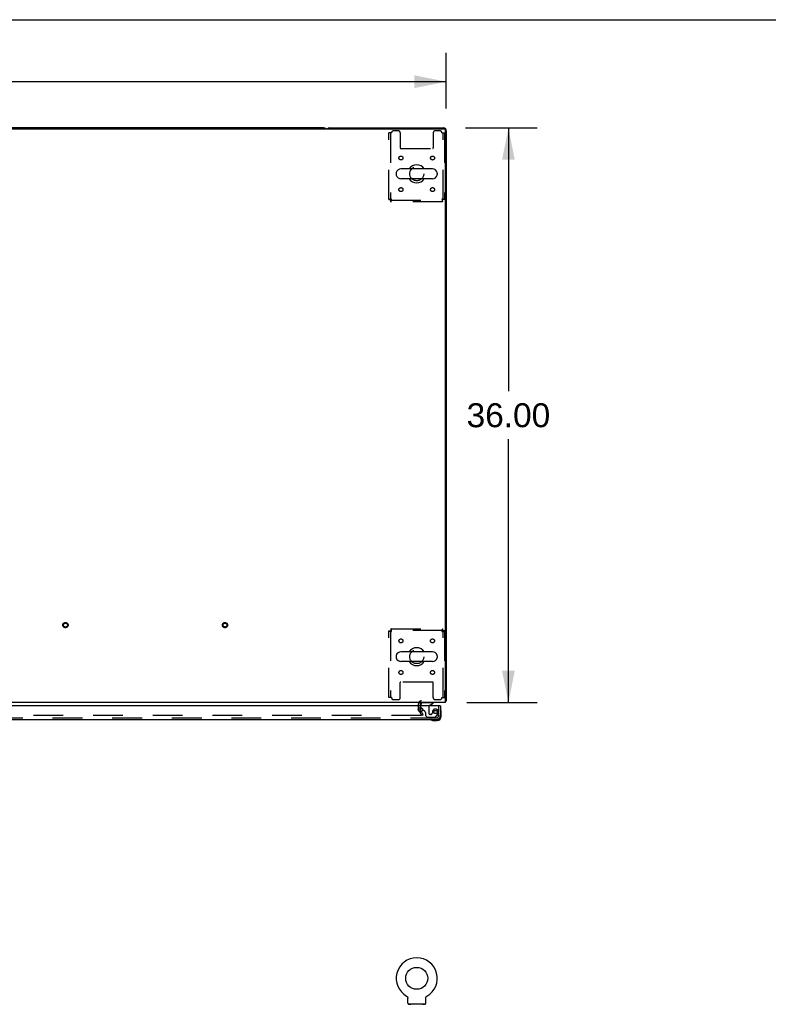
# Model space of a CAD drawing. Header units: inches. Extents: x 0 to 340, y 0 to 220.
# Tile 19 of 30: x 120 to 167, y 158 to 220. Entities that reach past the tile are written whole.
import ezdxf

# ---------------------------------------------------------------- set-up
doc = ezdxf.new("R2010")
doc.units = ezdxf.units.IN
doc.header["$LTSCALE"] = 18.7
doc.header["$MEASUREMENT"] = 0
doc.linetypes.add('HIDDEN', pattern=[0.2, 0.1, -0.1])
doc.layers.get('0').update_dxf_attribs({"linetype": 'CONTINUOUS'})
for name, color, linetype in [('DEFAULT_2', 8, 'HIDDEN'), ('DIMENSIONS', 7, 'CONTINUOUS'), ('MASTER_DOOR_ASSEMBLY', 7, 'CONTINUOUS')]:
    doc.layers.add(name, color=color, linetype=linetype)
doc.styles.get("Standard").update_dxf_attribs({"font": 'arial.ttf'})
doc.dimstyles.new('DIMSTYLE_1', dxfattribs={"dimtxt": 1.5, "dimasz": 2, "dimexe": 0.09, "dimexo": 0.07, "dimgap": 0.0375, "dimtad": 0, "dimtih": 1, "dimtoh": 1, "dimzin": 4, "dimdsep": 46, "dimtxsty": 'Standard', "dimblk": '_FILLED', "dimblk1": '_FILLED', "dimblk2": '_FILLED', "dimcen": 0.09, "dimadec": 3, "dimazin": 1, "dimtfac": 1, "dimtdec": 3, "dimtofl": 0, "dimtmove": 0, "dimatfit": 3, "dimldrblk": '_FILLED', "dimfxl": 0, "dimtolj": 1, "dimtzin": 4, "dimarcsym": 0})

# ---------------------------------------------------------------- blocks, each defined once
blk = doc.blocks.new('_FILLED')
at = {"color": 0, "linetype": 'ByBlock'}
blk.add_solid([(0, 0), (-1, 0.2), (-1, -0.2)], dxfattribs=at)
blk = doc.blocks.new('*D1')
at = {"layer": 'DIMENSIONS', "color": 2, "linetype": 'Continuous'}
for p, q in [((75.09, 214.432), (75.09, 217.917)), ((147.09, 214.432), (147.09, 217.917)), ((75.09, 216.117), (107.719, 216.117)), ((147.09, 216.117), (114.461, 216.117))]:
    blk.add_line(p, q, dxfattribs=at)
at = {"layer": 'DIMENSIONS', "color": 2, "linetype": 'Continuous', "xscale": 2, "yscale": 2, "zscale": 2, "rotation": 180}
blk.add_blockref('_FILLED', (75.09, 216.117), dxfattribs=at)
at = {"layer": 'DIMENSIONS', "color": 2, "linetype": 'Continuous', "xscale": 2, "yscale": 2, "zscale": 2}
blk.add_blockref('_FILLED', (147.09, 216.117), dxfattribs=at)
at = {"layer": 'DIMENSIONS', "color": 2, "linetype": 'Continuous', "insert": (111.09, 216.867), "char_height": 1.5, "width": 5.24164, "attachment_point": 2, "line_spacing_factor": 0.9}
blk.add_mtext('72.00', dxfattribs=at)
blk = doc.blocks.new('*D9')
at = {"layer": 'DIMENSIONS', "color": 2, "linetype": 'Continuous'}
for p, q in [((148.301, 213.221), (152.783, 213.221)), ((150.983, 213.221), (150.983, 196.721)), ((150.983, 177.221), (150.983, 193.721)), ((148.378, 177.221), (152.783, 177.221))]:
    blk.add_line(p, q, dxfattribs=at)
at = {"layer": 'DIMENSIONS', "color": 2, "linetype": 'Continuous', "xscale": 2, "yscale": 2, "zscale": 2}
for p, rotation in [((150.983, 213.221), 90), ((150.983, 177.221), 270)]:
    blk.add_blockref('_FILLED', p, dxfattribs=dict(at, rotation=rotation))
at = {"layer": 'DIMENSIONS', "color": 2, "linetype": 'Continuous', "insert": (150.983, 195.971), "char_height": 1.5, "width": 5.24164, "attachment_point": 2, "line_spacing_factor": 0.9}
blk.add_mtext('36.00', dxfattribs=at)

msp = doc.modelspace()

# ---------------------------------------------------------------- linework, layer by layer
at = {"color": 7, "linetype": 'Continuous'}
for p, q in [((0, 220), (340, 220)), ((139.401, 213.221), (82.779, 213.221)), ((143.948, 210.389), (143.948, 210.302)), ((146.223, 210.652), (144.248, 210.652)), ((146.523, 210.389), (146.523, 210.302)), ((146.223, 210.04), (144.248, 210.04)), ((143.948, 180.139), (143.948, 180.052)), ((146.223, 180.402), (144.248, 180.402)), ((146.523, 180.139), (146.523, 180.052)), ((146.223, 179.79), (144.248, 179.79)), ((144.601, 158.826), (144.601, 158.826)), ((144.601, 158.826), (144.605, 158.824)), ((144.602, 158.826), (144.603, 158.825)), ((144.605, 158.824), (144.609, 158.821)), ((144.609, 158.821), (144.614, 158.818)), ((144.613, 158.818), (144.618, 158.815)), ((144.617, 158.815), (144.622, 158.812)), ((144.621, 158.812), (144.625, 158.809)), ((144.625, 158.809), (144.629, 158.805)), ((144.629, 158.805), (144.633, 158.802)), ((144.633, 158.802), (144.636, 158.798)), ((144.636, 158.798), (144.64, 158.794)), ((144.639, 158.794), (144.643, 158.79)), ((144.643, 158.79), (144.646, 158.786)), ((144.646, 158.786), (144.649, 158.782)), ((144.651, 158.778), (144.654, 158.773)), ((144.654, 158.773), (144.657, 158.769)), ((144.657, 158.769), (144.659, 158.764)), ((144.659, 158.764), (144.661, 158.76)), ((144.661, 158.76), (144.663, 158.755)), ((144.663, 158.755), (144.665, 158.75)), ((144.665, 158.75), (144.666, 158.746)), ((144.666, 158.746), (144.668, 158.741)), ((144.668, 158.741), (144.669, 158.736)), ((144.669, 158.736), (144.67, 158.731)), ((144.67, 158.731), (144.671, 158.726)), ((144.671, 158.726), (144.672, 158.721)), ((144.673, 158.387), (144.673, 158.701)), ((145.798, 158.701), (145.799, 158.706)), ((145.798, 158.387), (145.798, 158.701)), ((145.799, 158.716), (145.8, 158.721)), ((145.799, 158.706), (145.799, 158.711)), ((145.8, 158.721), (145.801, 158.726)), ((145.801, 158.726), (145.802, 158.731)), ((145.802, 158.731), (145.803, 158.736)), ((145.803, 158.736), (145.804, 158.741)), ((145.804, 158.741), (145.805, 158.746)), ((145.805, 158.746), (145.807, 158.75)), ((145.807, 158.75), (145.809, 158.755)), ((145.809, 158.755), (145.811, 158.76)), ((145.811, 158.76), (145.813, 158.764)), ((145.813, 158.764), (145.815, 158.769)), ((145.815, 158.769), (145.818, 158.773)), ((145.818, 158.773), (145.821, 158.778)), ((145.82, 158.778), (145.823, 158.782)), ((145.823, 158.782), (145.826, 158.786)), ((145.826, 158.786), (145.829, 158.79)), ((145.829, 158.79), (145.833, 158.794)), ((145.832, 158.794), (145.836, 158.798)), ((145.836, 158.798), (145.839, 158.802)), ((145.839, 158.802), (145.843, 158.805)), ((145.843, 158.805), (145.847, 158.809)), ((145.847, 158.809), (145.851, 158.812)), ((145.85, 158.812), (145.854, 158.815)), ((145.854, 158.815), (145.859, 158.818)), ((145.858, 158.818), (145.863, 158.821)), ((145.863, 158.821), (145.867, 158.824)), ((145.863, 158.821), (145.864, 158.822)), ((145.867, 158.824), (145.871, 158.826)), ((145.869, 158.825), (145.87, 158.826)), ((145.871, 158.826), (145.871, 158.826)), ((144.736, 158.318), (144.736, 158.288)), ((145.736, 158.318), (144.736, 158.318)), ((145.736, 158.318), (145.736, 158.288))]:
    msp.add_line(p, q, dxfattribs=at)
at = {"color": 3, "linetype": 'Continuous'}
for p, q in [((75.202, 213.169), (146.978, 213.169)), ((139.779, 213.221), (146.901, 213.221)), ((147.038, 177.221), (147.038, 213.109)), ((147.09, 213.032), (147.09, 177.325)), ((147.038, 177.221), (75.142, 177.221)), ((145.444, 177.136), (145.444, 177.017)), ((145.444, 176.898), (145.444, 176.816)), ((145.533, 176.653), (145.448, 176.8))]:
    msp.add_line(p, q, dxfattribs=at)
for points in [[(147.049, 177.293), (147.051, 177.295), (147.054, 177.297), (147.057, 177.299), (147.06, 177.301), (147.063, 177.303), (147.066, 177.304)], [(147.066, 177.304), (147.073, 177.308), (147.076, 177.309), (147.079, 177.311), (147.081, 177.313), (147.084, 177.314), (147.086, 177.316), (147.088, 177.318), (147.089, 177.32), (147.089, 177.322), (147.09, 177.323), (147.09, 177.325)]]:
    msp.add_lwpolyline(points, dxfattribs=at)
at = {"color": 7, "linetype": 'Continuous'}
for points in [[(144.649, 158.782), (144.652, 158.778), (144.654, 158.773)], [(144.672, 158.721), (144.673, 158.716), (144.673, 158.711), (144.673, 158.706), (144.673, 158.701)], [(145.799, 158.706), (145.799, 158.711), (145.799, 158.716)]]:
    msp.add_lwpolyline(points, dxfattribs=at)
msp.add_circle((145.236, 159.946), 0.688, dxfattribs=at)
for centre, radius, start, end in [((139.401, 213.032), 0.189, 46.5797, 90), ((144.092, 210.389), 0.144, 164.36966, 180), ((144.248, 210.346), 0.306, 90, 164.36966), ((145.236, 210.346), 0.562, 32.95671, 147.04329), ((146.223, 210.346), 0.306, 15.63034, 90), ((146.38, 210.389), 0.144, 0, 15.63034), ((144.092, 210.302), 0.144, 180, 195.63034), ((144.248, 210.346), 0.306, 195.63034, 270), ((145.236, 210.346), 0.562, 212.95602, 327.04398), ((146.223, 210.346), 0.306, 270, 344.36966), ((146.38, 210.302), 0.144, 344.36966, 360), ((144.092, 180.139), 0.144, 164.36966, 180), ((144.248, 180.096), 0.306, 90, 164.36966), ((145.236, 180.096), 0.562, 32.95671, 147.04329), ((146.223, 180.096), 0.306, 15.63034, 90), ((146.38, 180.139), 0.144, 0, 15.63034), ((144.092, 180.052), 0.144, 180, 195.63034), ((144.248, 180.096), 0.306, 195.63034, 270), ((145.236, 180.096), 0.562, 212.95602, 327.04398), ((146.223, 180.096), 0.306, 270, 344.36966), ((146.38, 180.052), 0.144, 344.36966, 360), ((145.236, 159.946), 1.288, 299.50526, 240.49473), ((144.742, 158.387), 0.069, 180, 265), ((145.729, 158.387), 0.069, 275, 360)]:
    msp.add_arc(centre, radius, start, end, dxfattribs=at)
at = {"color": 3, "linetype": 'Continuous'}
for centre, radius, start, end in [((139.779, 213.032), 0.189, 90, 133.50372), ((146.901, 213.032), 0.189, 0, 90), ((146.978, 213.109), 0.06, 0, 90), ((145.529, 177.136), 0.085, 90, 180), ((146.901, 177.41), 0.189, 316.48729, 321.71938), ((145.477, 176.816), 0.033, 180, 210)]:
    msp.add_arc(centre, radius, start, end, dxfattribs=at)
at = {"layer": 'DEFAULT_2', "color": 8, "linetype": 'HIDDEN'}
for p, q in [((143.653, 212.908), (143.486, 212.908)), ((143.486, 208.73), (143.486, 212.908)), ((143.59, 212.908), (143.59, 208.73)), ((144.08, 213.033), (143.778, 213.033)), ((144.205, 212.908), (144.205, 211.963)), ((146.267, 212.908), (146.267, 211.963)), ((146.694, 213.033), (146.392, 213.033)), ((146.819, 212.908), (146.986, 212.908)), ((146.882, 208.73), (146.882, 212.908)), ((146.986, 212.908), (146.986, 208.73)), ((144.235, 211.933), (146.237, 211.933)), ((143.486, 208.73), (143.59, 208.73)), ((143.653, 208.763), (143.616, 208.758)), ((143.62, 208.7), (146.852, 208.7)), ((143.62, 208.596), (143.62, 208.7)), ((146.852, 208.596), (143.62, 208.596)), ((143.653, 208.763), (143.639, 208.758)), ((146.819, 208.763), (146.824, 208.749)), ((146.819, 208.763), (146.824, 208.726)), ((146.852, 208.596), (146.852, 208.7)), ((146.986, 208.73), (146.882, 208.73)), ((143.486, 181.712), (143.59, 181.712)), ((143.486, 177.533), (143.486, 181.712)), ((143.59, 181.712), (143.59, 177.533)), ((143.62, 181.846), (146.852, 181.846)), ((143.62, 181.846), (143.62, 181.742)), ((146.852, 181.742), (143.62, 181.742)), ((143.653, 181.679), (143.648, 181.716)), ((143.653, 181.679), (143.648, 181.693)), ((146.819, 181.679), (146.856, 181.683)), ((146.819, 181.679), (146.833, 181.683)), ((146.852, 181.846), (146.852, 181.742)), ((146.986, 181.712), (146.882, 181.712)), ((146.882, 177.533), (146.882, 181.712)), ((146.986, 181.712), (146.986, 177.533)), ((144.205, 177.533), (144.205, 178.478)), ((146.237, 178.508), (144.235, 178.508)), ((146.267, 177.533), (146.267, 178.478)), ((143.653, 177.533), (143.486, 177.533)), ((143.778, 177.408), (144.08, 177.408)), ((145.34, 176.816), (145.34, 177.136)), ((146.392, 177.408), (146.694, 177.408)), ((146.819, 177.533), (146.986, 177.533)), ((145.358, 176.748), (145.54, 176.433)), ((145.554, 176.408), (145.358, 176.748)), ((145.444, 177.017), (145.444, 176.898)), ((145.645, 176.46), (145.533, 176.653)), ((145.645, 176.46), (145.554, 176.408)), ((145.522, 176.408), (76.658, 176.408)), ((144.608, 158.822), (144.609, 158.821)), ((144.833, 158.318), (144.833, 158.288)), ((145.639, 158.318), (145.639, 158.288))]:
    msp.add_line(p, q, dxfattribs=at)
for points in [[(143.616, 208.758), (143.598, 208.756), (143.581, 208.753), (143.564, 208.751), (143.549, 208.749), (143.535, 208.746), (143.522, 208.744), (143.512, 208.741), (143.503, 208.739), (143.495, 208.737), (143.49, 208.734), (143.487, 208.732), (143.486, 208.73)], [(143.639, 208.758), (143.632, 208.756), (143.626, 208.753), (143.619, 208.751), (143.614, 208.749), (143.608, 208.746), (143.604, 208.744), (143.6, 208.741), (143.596, 208.739), (143.594, 208.737), (143.592, 208.734), (143.59, 208.732), (143.59, 208.73)], [(143.62, 208.596), (143.622, 208.597), (143.625, 208.6), (143.627, 208.605), (143.629, 208.612), (143.632, 208.621), (143.634, 208.632), (143.636, 208.645), (143.639, 208.659), (143.641, 208.674), (143.644, 208.69), (143.646, 208.708), (143.648, 208.726), (143.653, 208.763)], [(143.62, 208.7), (143.622, 208.7), (143.625, 208.701), (143.627, 208.703), (143.629, 208.706), (143.632, 208.709), (143.634, 208.713), (143.636, 208.718), (143.639, 208.723), (143.641, 208.729), (143.644, 208.735), (143.646, 208.742), (143.648, 208.749), (143.653, 208.763)], [(146.986, 208.73), (146.985, 208.732), (146.982, 208.734), (146.977, 208.737), (146.969, 208.739), (146.96, 208.741), (146.95, 208.744), (146.937, 208.746), (146.923, 208.749), (146.908, 208.751), (146.891, 208.753), (146.874, 208.756), (146.856, 208.758), (146.819, 208.763)], [(146.882, 208.73), (146.882, 208.732), (146.88, 208.734), (146.878, 208.737), (146.876, 208.739), (146.872, 208.741), (146.868, 208.744), (146.864, 208.746), (146.858, 208.749), (146.852, 208.751), (146.846, 208.753), (146.84, 208.756), (146.833, 208.758), (146.819, 208.763)], [(146.824, 208.749), (146.826, 208.742), (146.828, 208.735), (146.831, 208.729), (146.833, 208.723), (146.835, 208.718), (146.838, 208.713), (146.84, 208.709), (146.843, 208.706), (146.845, 208.703), (146.847, 208.701), (146.85, 208.7), (146.852, 208.7)], [(146.824, 208.726), (146.826, 208.708), (146.828, 208.69), (146.831, 208.674), (146.833, 208.659), (146.835, 208.645), (146.838, 208.632), (146.84, 208.621), (146.843, 208.612), (146.845, 208.605), (146.847, 208.6), (146.85, 208.597), (146.852, 208.596)], [(143.486, 181.712), (143.487, 181.709), (143.49, 181.707), (143.495, 181.705), (143.503, 181.702), (143.512, 181.7), (143.522, 181.698), (143.535, 181.695), (143.549, 181.693), (143.564, 181.69), (143.581, 181.688), (143.598, 181.686), (143.616, 181.683), (143.653, 181.679)], [(143.59, 181.712), (143.59, 181.709), (143.592, 181.707), (143.594, 181.705), (143.596, 181.702), (143.6, 181.7), (143.604, 181.698), (143.608, 181.695), (143.614, 181.693), (143.619, 181.69), (143.626, 181.688), (143.632, 181.686), (143.639, 181.683), (143.653, 181.679)], [(143.648, 181.716), (143.646, 181.734), (143.644, 181.751), (143.641, 181.768), (143.639, 181.783), (143.636, 181.797), (143.634, 181.809), (143.632, 181.82), (143.629, 181.829), (143.627, 181.836), (143.625, 181.842), (143.622, 181.845), (143.62, 181.846)], [(143.648, 181.693), (143.646, 181.7), (143.644, 181.706), (143.641, 181.712), (143.639, 181.718), (143.636, 181.723), (143.634, 181.728), (143.632, 181.732), (143.629, 181.735), (143.627, 181.738), (143.625, 181.74), (143.622, 181.741), (143.62, 181.742)], [(146.852, 181.846), (146.85, 181.845), (146.847, 181.842), (146.845, 181.836), (146.843, 181.829), (146.84, 181.82), (146.838, 181.809), (146.835, 181.797), (146.833, 181.783), (146.831, 181.768), (146.828, 181.751), (146.826, 181.734), (146.824, 181.716), (146.819, 181.679)], [(146.852, 181.742), (146.85, 181.741), (146.847, 181.74), (146.845, 181.738), (146.843, 181.735), (146.84, 181.732), (146.838, 181.728), (146.835, 181.723), (146.833, 181.718), (146.831, 181.712), (146.828, 181.706), (146.826, 181.7), (146.824, 181.693), (146.819, 181.679)], [(146.833, 181.683), (146.84, 181.686), (146.846, 181.688), (146.852, 181.69), (146.858, 181.693), (146.864, 181.695), (146.868, 181.698), (146.872, 181.7), (146.876, 181.702), (146.878, 181.705), (146.88, 181.707), (146.882, 181.709), (146.882, 181.712)], [(146.856, 181.683), (146.874, 181.686), (146.891, 181.688), (146.908, 181.69), (146.923, 181.693), (146.937, 181.695), (146.95, 181.698), (146.96, 181.7), (146.969, 181.702), (146.977, 181.705), (146.982, 181.707), (146.985, 181.709), (146.986, 181.712)], [(145.542, 176.425), (145.542, 176.424), (145.542, 176.422), (145.541, 176.42), (145.541, 176.418), (145.539, 176.416), (145.538, 176.415), (145.537, 176.413), (145.535, 176.412), (145.533, 176.411), (145.531, 176.41), (145.529, 176.409), (145.527, 176.409), (145.525, 176.408), (145.522, 176.408)], [(145.54, 176.433), (145.541, 176.431), (145.542, 176.43), (145.542, 176.428), (145.542, 176.426), (145.542, 176.425)]]:
    msp.add_lwpolyline(points, dxfattribs=at)
for centre, radius in [((144.246, 211.335), 0.125), ((146.226, 211.335), 0.125), ((145.236, 210.346), 0.438), ((144.246, 209.356), 0.125), ((146.226, 209.356), 0.125), ((123.215, 182.075), 0.164), ((123.215, 182.075), 0.124), ((133.215, 182.075), 0.164), ((133.215, 182.075), 0.124), ((144.246, 181.085), 0.125), ((146.226, 181.085), 0.125), ((145.236, 180.096), 0.438), ((144.246, 179.106), 0.125), ((146.226, 179.106), 0.125)]:
    msp.add_circle(centre, radius, dxfattribs=at)
for centre, radius, start, end in [((143.778, 212.908), 0.125, 90, 180), ((144.08, 212.908), 0.125, 0, 90), ((146.392, 212.908), 0.125, 90, 180), ((146.694, 212.908), 0.125, 0, 90), ((144.235, 211.963), 0.03, 180, 270), ((146.237, 211.963), 0.03, 270, 360), ((144.235, 178.478), 0.03, 90, 180), ((146.237, 178.478), 0.03, 0, 90), ((143.778, 177.533), 0.125, 180, 270), ((144.08, 177.533), 0.125, 270, 360), ((145.529, 177.136), 0.189, 90, 180), ((146.392, 177.533), 0.125, 180, 270), ((146.694, 177.533), 0.125, 270, 360), ((145.477, 176.816), 0.137, 180, 210), ((144.742, 158.387), 0.069, 265, 270), ((144.861, 158.308), 0.01, 0, 90), ((145.611, 158.308), 0.01, 90, 180), ((145.729, 158.387), 0.069, 270, 275)]:
    msp.add_arc(centre, radius, start, end, dxfattribs=at)
at = {"layer": 'MASTER_DOOR_ASSEMBLY', "color": 7, "linetype": 'Continuous'}
for p, q in [((145.486, 177.017), (145.486, 177.064)), ((146.035, 177.044), (146.273, 177.182)), ((146.273, 177.221), (146.273, 177.182)), ((145.596, 176.79), (145.515, 176.87)), ((146.695, 177.017), (146.715, 177.017)), ((146.73, 176.751), (146.728, 176.758)), ((146.775, 176.622), (146.772, 176.66)), ((146.775, 176.366), (146.775, 176.622)), ((146.12, 176.149), (146.127, 176.148)), ((146.218, 176.106), (146.256, 176.103)), ((146.256, 176.103), (146.512, 176.103)), ((146.468, 176.163), (146.512, 176.163))]:
    msp.add_line(p, q, dxfattribs=at)
at = {"layer": 'MASTER_DOOR_ASSEMBLY', "color": 8, "linetype": 'HIDDEN'}
for p, q in [((145.643, 177.221), (146.273, 177.221)), ((145.486, 176.941), (145.486, 177.017)), ((145.734, 176.651), (145.596, 176.79)), ((145.793, 176.593), (145.793, 176.414)), ((145.793, 176.414), (145.919, 176.288)), ((145.985, 176.957), (145.985, 176.578)), ((146.116, 176.48), (146.083, 176.48)), ((146.214, 176.578), (146.214, 176.566)), ((146.435, 176.321), (146.536, 176.466)), ((146.611, 176.409), (146.611, 177.017)), ((111.184, 176.267), (146.468, 176.267)), ((146.37, 176.288), (145.919, 176.288))]:
    msp.add_line(p, q, dxfattribs=at)
at = {"layer": 'MASTER_DOOR_ASSEMBLY', "color": 3, "linetype": 'Continuous'}
for p, q in [((146.695, 177.017), (111.246, 177.017)), ((146.715, 177.017), (146.715, 176.409)), ((111.184, 176.163), (146.468, 176.163))]:
    msp.add_line(p, q, dxfattribs=at)
msp.add_circle((145.465, 176.767), 0.133, dxfattribs=at)
at = {"layer": 'MASTER_DOOR_ASSEMBLY', "color": 8, "linetype": 'HIDDEN'}
msp.add_circle((146.411, 176.63), 0.101, dxfattribs=at)
at = {"layer": 'MASTER_DOOR_ASSEMBLY', "color": 7, "linetype": 'Continuous'}
for centre, radius, start, end in [((145.643, 177.064), 0.157, 90, 180), ((146.085, 176.957), 0.1, 120.09201, 143.45319), ((145.586, 176.941), 0.1, 206.99221, 225), ((146.73, 176.743), 0.015, 96.37959, 180), ((146.727, 176.743), 0.015, 30.88989, 83.62041), ((146.525, 176.622), 0.25, 0, 30.88989), ((146.135, 176.148), 0.015, 90, 173.62041), ((146.135, 176.151), 0.015, 186.37959, 239.11011), ((146.256, 176.353), 0.25, 239.11011, 270), ((146.512, 176.366), 0.263, 270, 360), ((146.512, 176.366), 0.203, 270, 360)]:
    msp.add_arc(centre, radius, start, end, dxfattribs=at)
at = {"layer": 'MASTER_DOOR_ASSEMBLY', "color": 8, "linetype": 'HIDDEN'}
for centre, radius, start, end in [((145.586, 176.941), 0.1, 180, 206.99221), ((145.805, 176.722), 0.1, 225, 248.39038), ((145.754, 176.593), 0.039, 0, 68.39038), ((146.085, 176.957), 0.1, 143.45319, 180), ((146.083, 176.578), 0.098, 180, 270), ((146.116, 176.578), 0.098, 270, 360), ((146.607, 176.566), 0.393, 162.07023, 178.34014), ((146.411, 176.63), 0.187, 343.15611, 162.15176), ((146.221, 176.687), 0.386, 324.9, 343.15611), ((146.37, 176.367), 0.079, 270, 324.9), ((146.468, 176.409), 0.142, 270, 360)]:
    msp.add_arc(centre, radius, start, end, dxfattribs=at)
at = {"layer": 'MASTER_DOOR_ASSEMBLY', "color": 3, "linetype": 'Continuous'}
msp.add_arc((146.468, 176.409), 0.246, 270, 360, dxfattribs=at)

# ---------------------------------------------------------------- dimensions: what is measured, and where the dimension line sits
at = {"layer": 'DIMENSIONS', "color": 2, "linetype": 'Continuous'}
for base, p1, p2, angle, picture, middle in [((75.09, 216.117), (147.09, 217.987), (75.09, 217.987), 180, '*D1', (111.09, 216.109)), ((150.983, 177.221), (148.231, 213.221), (148.308, 177.221), 270, '*D9', (150.98, 195.212))]:
    dim = msp.add_linear_dim(base=base, p1=p1, p2=p2, angle=angle, dimstyle='DIMSTYLE_1', dxfattribs=at)
    dim.commit()
    dim.dimension.update_dxf_attribs({"geometry": picture, "text_midpoint": middle, "dimtype": 160})

doc.saveas('drawing.dxf')
